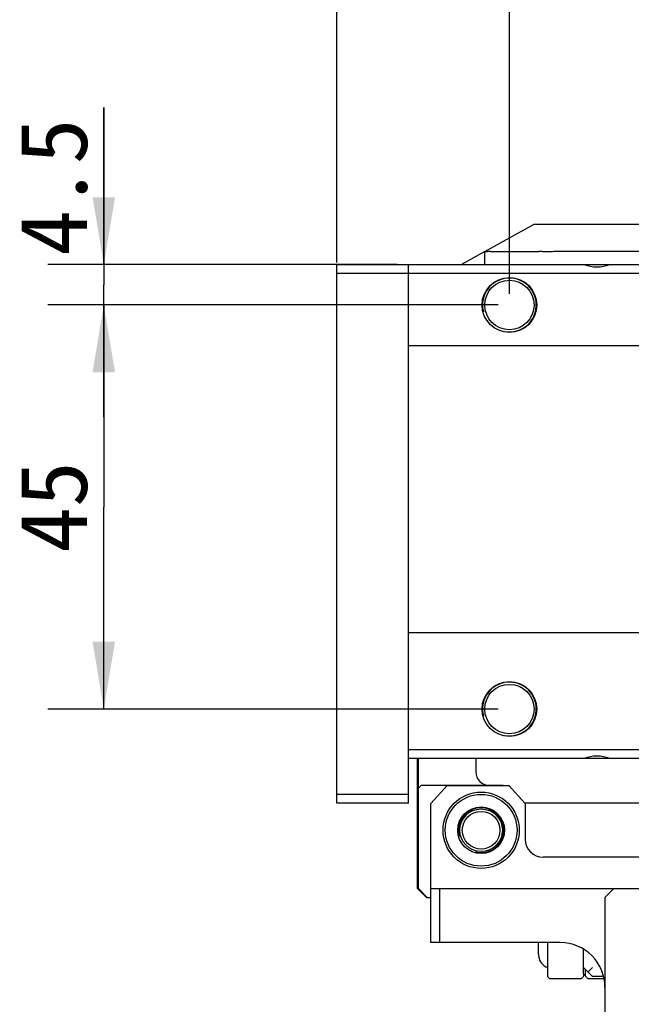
# Model space of a CAD drawing. Header units: millimetres. Extents: x 0 to 594, y 0 to 420.
# Tile 33 of 56: x 171 to 198, y 320 to 364. Entities that reach past the tile are written whole.
import ezdxf
from ezdxf.enums import TextEntityAlignment as Align

# ---------------------------------------------------------------- set-up
doc = ezdxf.new("R2010")
doc.units = ezdxf.units.MM
doc.header["$LTSCALE"] = 32.67
doc.layers.get('0').update_dxf_attribs({"linetype": 'CONTINUOUS'})
doc.layers.add('00_COMPONENTS', color=7, linetype='CONTINUOUS')
doc.layers.add('51__DRAFT_DIMS', color=7, linetype='CONTINUOUS')
doc.styles.get("Standard").update_dxf_attribs({"font": 'simfang.ttf'})
doc.dimstyles.new('DIMSTYLE_1', dxfattribs={"dimtxt": 3, "dimasz": 3, "dimexe": 2.5, "dimexo": 0.5, "dimgap": 0.75, "dimtad": 1, "dimlfac": 2.5, "dimdsep": 46, "dimtxsty": 'Standard', "dimblk": '_FILLED', "dimblk1": '_FILLED', "dimblk2": '_FILLED', "dimcen": 0.09, "dimclrt": 3, "dimazin": 2, "dimtp": 0.3, "dimtm": 0.3, "dimtfac": 1, "dimtofl": 0, "dimtmove": 0, "dimatfit": 3, "dimldrblk": '_FILLED', "dimfxl": 0, "dimtolj": 1, "dimarcsym": 0})
doc.dimstyles.new('DIMSTYLE_2', dxfattribs={"dimtxt": 3, "dimasz": 3, "dimexe": 2.5, "dimexo": 0.5, "dimgap": 0.75, "dimtad": 1, "dimlfac": 2.5, "dimdsep": 46, "dimtxsty": 'Standard', "dimblk": '_FILLED', "dimblk1": '_FILLED', "dimblk2": '_FILLED', "dimcen": 0.09, "dimclrt": 3, "dimazin": 2, "dimtp": 0.2, "dimtm": 0.2, "dimtfac": 1, "dimtofl": 0, "dimtmove": 0, "dimatfit": 3, "dimldrblk": '_FILLED', "dimfxl": 0, "dimtolj": 1, "dimarcsym": 0})
doc.dimstyles.new('DIMSTYLE_3', dxfattribs={"dimtxt": 3, "dimasz": 3, "dimexe": 2.5, "dimexo": 0.5, "dimgap": 0.75, "dimtad": 1, "dimlfac": 2.5, "dimdsep": 46, "dimtxsty": 'Standard', "dimblk": '_FILLED', "dimblk1": '_FILLED', "dimblk2": '_FILLED', "dimcen": 0.09, "dimclrt": 3, "dimazin": 2, "dimtp": 0.1, "dimtm": 0.1, "dimtfac": 1, "dimtofl": 0, "dimtmove": 0, "dimatfit": 3, "dimldrblk": '_FILLED', "dimfxl": 0, "dimtolj": 1, "dimarcsym": 0})

# ---------------------------------------------------------------- blocks, each defined once
blk = doc.blocks.new('_FILLED')
at = {"color": 0, "linetype": 'ByBlock'}
blk.add_solid([(0, 0), (-1, 0.167), (-1, -0.167)], dxfattribs=at)
blk = doc.blocks.new('*D1')
at = {"layer": '51__DRAFT_DIMS', "color": 4}
for p, q in [((192.939, 351.317), (192.939, 379.443)), ((216.939, 351.317), (216.939, 379.443)), ((192.939, 376.943), (204.939, 376.943)), ((216.939, 376.943), (204.939, 376.943))]:
    blk.add_line(p, q, dxfattribs=at)
at = {"layer": '51__DRAFT_DIMS', "color": 4, "xscale": 3, "yscale": 3, "zscale": 3, "rotation": 180}
blk.add_blockref('_FILLED', (192.939, 376.943), dxfattribs=at)
at = {"layer": '51__DRAFT_DIMS', "color": 4, "xscale": 3, "yscale": 3, "zscale": 3}
blk.add_blockref('_FILLED', (216.939, 376.943), dxfattribs=at)
at = {"layer": '51__DRAFT_DIMS', "color": 3}
blk.add_text('60', height=3, dxfattribs=at).set_placement((204.939, 377.693), align=Align.CENTER)
blk = doc.blocks.new('*D2')
at = {"layer": '51__DRAFT_DIMS', "color": 4}
for p, q in [((185.239, 352.717), (185.239, 379.409)), ((192.939, 351.317), (192.939, 379.409)), ((189.089, 376.909), (172.723, 376.909)), ((185.239, 376.909), (189.089, 376.909)), ((192.939, 376.909), (189.089, 376.909))]:
    blk.add_line(p, q, dxfattribs=at)
at = {"layer": '51__DRAFT_DIMS', "color": 4, "xscale": 3, "yscale": 3, "zscale": 3, "rotation": 180}
blk.add_blockref('_FILLED', (185.239, 376.909), dxfattribs=at)
at = {"layer": '51__DRAFT_DIMS', "color": 4, "xscale": 3, "yscale": 3, "zscale": 3}
blk.add_blockref('_FILLED', (192.939, 376.909), dxfattribs=at)
at = {"layer": '51__DRAFT_DIMS', "color": 3}
blk.add_text('19.25', height=3, dxfattribs=at).set_placement((183.739, 377.659), align=Align.RIGHT)
blk = doc.blocks.new('*D3')
at = {"layer": '51__DRAFT_DIMS', "color": 4}
for p, q in [((174.855, 352.617), (174.855, 359.614)), ((174.855, 359.614), (174.855, 351.717)), ((187.939, 352.617), (172.355, 352.617)), ((174.855, 345.817), (174.855, 351.717)), ((192.439, 350.817), (172.355, 350.817)), ((174.855, 350.817), (174.855, 345.817))]:
    blk.add_line(p, q, dxfattribs=at)
at = {"layer": '51__DRAFT_DIMS', "color": 4, "xscale": 3, "yscale": 3, "zscale": 3}
for p, rotation in [((174.855, 352.617), 270), ((174.855, 350.817), 90)]:
    blk.add_blockref('_FILLED', p, dxfattribs=dict(at, rotation=rotation))
at = {"layer": '51__DRAFT_DIMS', "color": 3}
blk.add_text('4.5', height=3, rotation=90, dxfattribs=at).set_placement((174.105, 353.005))
blk = doc.blocks.new('*D4')
at = {"layer": '51__DRAFT_DIMS', "color": 4}
for p, q in [((192.439, 350.817), (172.355, 350.817)), ((174.855, 350.817), (174.855, 341.817)), ((174.855, 332.817), (174.855, 341.817)), ((192.439, 332.817), (172.355, 332.817))]:
    blk.add_line(p, q, dxfattribs=at)
at = {"layer": '51__DRAFT_DIMS', "color": 4, "xscale": 3, "yscale": 3, "zscale": 3}
for p, rotation in [((174.855, 350.817), 90), ((174.855, 332.817), 270)]:
    blk.add_blockref('_FILLED', p, dxfattribs=dict(at, rotation=rotation))
at = {"layer": '51__DRAFT_DIMS', "color": 3}
blk.add_text('45', height=3, rotation=90, dxfattribs=at).set_placement((174.105, 341.817), align=Align.CENTER)

msp = doc.modelspace()

# ---------------------------------------------------------------- linework, layer by layer
at = {"layer": '00_COMPONENTS', "color": 7}
for p, q in [((191.8388, 353.1944), (194.0388, 354.4166)), ((194.0388, 354.4166), (199.5388, 354.4166)), ((191.8388, 352.6166), (191.8388, 353.1944)), ((192.101, 353.201), (194.2566, 353.201)), ((199.5388, 353.1944), (194.9656, 353.1944)), ((185.2388, 328.6166), (185.2388, 352.6166)), ((185.2388, 352.6166), (223.0388, 352.6166)), ((188.4388, 328.6166), (188.4388, 352.6166)), ((221.4388, 352.2166), (185.2388, 352.2166)), ((188.4388, 349.0166), (221.4388, 349.0166)), ((221.4388, 336.2166), (188.4388, 336.2166)), ((188.4388, 331.0166), (221.4388, 331.0166)), ((223.0388, 330.6166), (188.4388, 330.6166)), ((188.8388, 324.8166), (188.8388, 330.6166)), ((188.8788, 324.8166), (188.8788, 330.6166)), ((191.4388, 330.6166), (191.4388, 330.0166)), ((188.4388, 329.0166), (185.2388, 329.0166)), ((188.9988, 329.4166), (188.8788, 329.2966)), ((192.6388, 329.4166), (188.9988, 329.4166)), ((190.1588, 329.4154), (189.4388, 328.6154)), ((190.1588, 329.4154), (192.9188, 329.4154)), ((193.6388, 328.6154), (192.9188, 329.4154)), ((188.4388, 328.6166), (185.2388, 328.6166)), ((189.4388, 322.4154), (189.4388, 328.6154)), ((216.8399, 328.6166), (193.6377, 328.6166)), ((193.6388, 328.6154), (193.6388, 327.0154)), ((216.0388, 326.2154), (194.4388, 326.2154)), ((188.8388, 324.8166), (189.2388, 324.4166)), ((188.8788, 324.8166), (189.2788, 324.4166)), ((189.4388, 324.8154), (221.0388, 324.8154)), ((189.8388, 322.4154), (189.8388, 324.8154)), ((197.6001, 324.8154), (197.2001, 324.4154)), ((189.2388, 324.4166), (189.4388, 324.4166)), ((197.2001, 324.4154), (197.2001, 318.909)), ((195.2001, 322.4154), (189.4388, 322.4154)), ((194.2388, 321.8938), (194.2388, 322.4166)), ((194.6388, 322.4154), (194.6388, 320.8966)), ((196.2388, 321.0166), (196.2388, 322.1245)), ((194.246, 321.7979), (194.2428, 321.7973)), ((196.6388, 320.8966), (196.2388, 321.2966)), ((196.3188, 321.2166), (196.3188, 320.9366)), ((196.4388, 321.0966), (196.6388, 321.2966)), ((194.6388, 320.8966), (194.7188, 320.8166)), ((194.7188, 320.8166), (196.1588, 320.8166)), ((196.1588, 320.8166), (196.2388, 320.8966)), ((196.2388, 321.0166), (196.2388, 320.8966)), ((196.4388, 320.8166), (196.2388, 321.0166)), ((196.4388, 320.8166), (197.1593, 320.8166)), ((197.1412, 320.8966), (196.6388, 320.8966))]:
    msp.add_line(p, q, dxfattribs=at)
at = {"layer": '00_COMPONENTS', "color": 4}
msp.add_line((191.8388, 353.1944), (190.7988, 352.6166), dxfattribs=at)
at = {"layer": '00_COMPONENTS', "color": 7}
for centre, radius in [((192.9388, 350.8166), 1.22), ((192.9388, 350.8166), 1.1), ((192.9388, 332.8166), 1.22), ((192.9388, 332.8166), 1.1), ((191.6788, 327.4166), 1.7), ((191.6788, 327.4166), 1.6), ((191.6788, 327.4166), 1.04), ((191.6788, 327.4166), 0.948), ((191.6788, 327.4166), 0.84)]:
    msp.add_circle(centre, radius, dxfattribs=at)
for centre, radius, start, end in [((196.8388, 354.2166), 1.7, 250.25007, 289.74993), ((196.8388, 329.0166), 1.7, 70.25006, 109.74994), ((192.0388, 330.0166), 0.6, 180, 270), ((192.6388, 329.2166), 0.2, 83.8129, 90), ((194.4388, 327.0154), 0.8, 180, 270), ((195.2001, 320.4154), 2, 0, 90), ((194.8774, 321.8937), 0.6386, 179.98873, 188.62375), ((194.8388, 321.8666), 0.6, 186.63171, 250.48815)]:
    msp.add_arc(centre, radius, start, end, dxfattribs=at)
at = {"layer": '00_COMPONENTS', "color": 4}
for centre, radius in [((192.9388, 350.8166), 1.2), ((192.9388, 332.8166), 1.2), ((191.6788, 327.4166), 1)]:
    msp.add_arc(centre, radius, 255, 195, dxfattribs=at)
at = {"layer": '00_COMPONENTS', "color": 7}
for centre, major_axis, start_param, end_param in [((192.101, 351.0522), (0, 2.1488), 0, 0.0611936), ((194.2566, 351.0522), (0, 2.1488), -0.0611936, 0), ((193.9943, 350.9065), (2.6564, 1.4758), 0.869724, 0.9434513)]:
    msp.add_ellipse(centre, major_axis=major_axis, ratio=0.6581452, start_param=start_param, end_param=end_param, dxfattribs=at)
for points, knots in [([(192.0145, 353.1969), (191.9897, 353.1946), (191.9463, 353.1906), (191.8964, 353.1861), (191.8687, 353.1843), (191.8572, 353.184), (191.8508, 353.1841), (191.8457, 353.1845), (191.8421, 353.1852), (191.8395, 353.1862), (191.8388, 353.1876), (191.8388, 353.1882)], [0, 0, 0, 0, 0.421296, 0.7344765, 0.8463838, 0.8906394, 0.926987, 0.9554446, 0.9762231, 0.9901102, 1, 1, 1, 1]), ([(194.7673, 353.1882), (194.6909, 353.1835), (194.5795, 353.183), (194.4381, 353.1893), (194.3733, 353.1941), (194.3431, 353.1969)], [0, 0, 0, 0, 0.5409699, 0.7854793, 1, 1, 1, 1])]:
    msp.add_open_spline(points, degree=3, knots=knots, dxfattribs=at)

# ---------------------------------------------------------------- dimensions: what is measured, and where the dimension line sits
at = {"layer": '51__DRAFT_DIMS', "color": 4}
for base, p1, p2, dimstyle, picture, middle in [((192.9388, 376.9092), (185.2388, 352.2166), (192.9388, 350.8166), 'DIMSTYLE_2', '*D2', (178.3071, 376.9092)), ((216.9388, 376.9429), (192.9388, 350.8166), (216.9388, 350.8166), 'DIMSTYLE_1', '*D1', (204.9066, 376.9429))]:
    dim = msp.add_linear_dim(base=base, p1=p1, p2=p2, dimstyle=dimstyle, dxfattribs=at)
    dim.commit()
    dim.dimension.update_dxf_attribs({"geometry": picture, "text_midpoint": middle, "dimtype": 160})
for p1, angle, dimstyle, picture, middle in [((188.4388, 352.6166), 270, 'DIMSTYLE_3', '*D3', (174.855, 356.2156)), ((192.9388, 332.8166), 90, 'DIMSTYLE_1', '*D4', (174.855, 341.7258))]:
    dim = msp.add_linear_dim(base=(174.855, 350.8166), p1=p1, p2=(192.9388, 350.8166), angle=angle, dimstyle=dimstyle, dxfattribs=at)
    dim.commit()
    dim.dimension.update_dxf_attribs({"geometry": picture, "text_midpoint": middle, "dimtype": 160})

doc.saveas('drawing.dxf')
